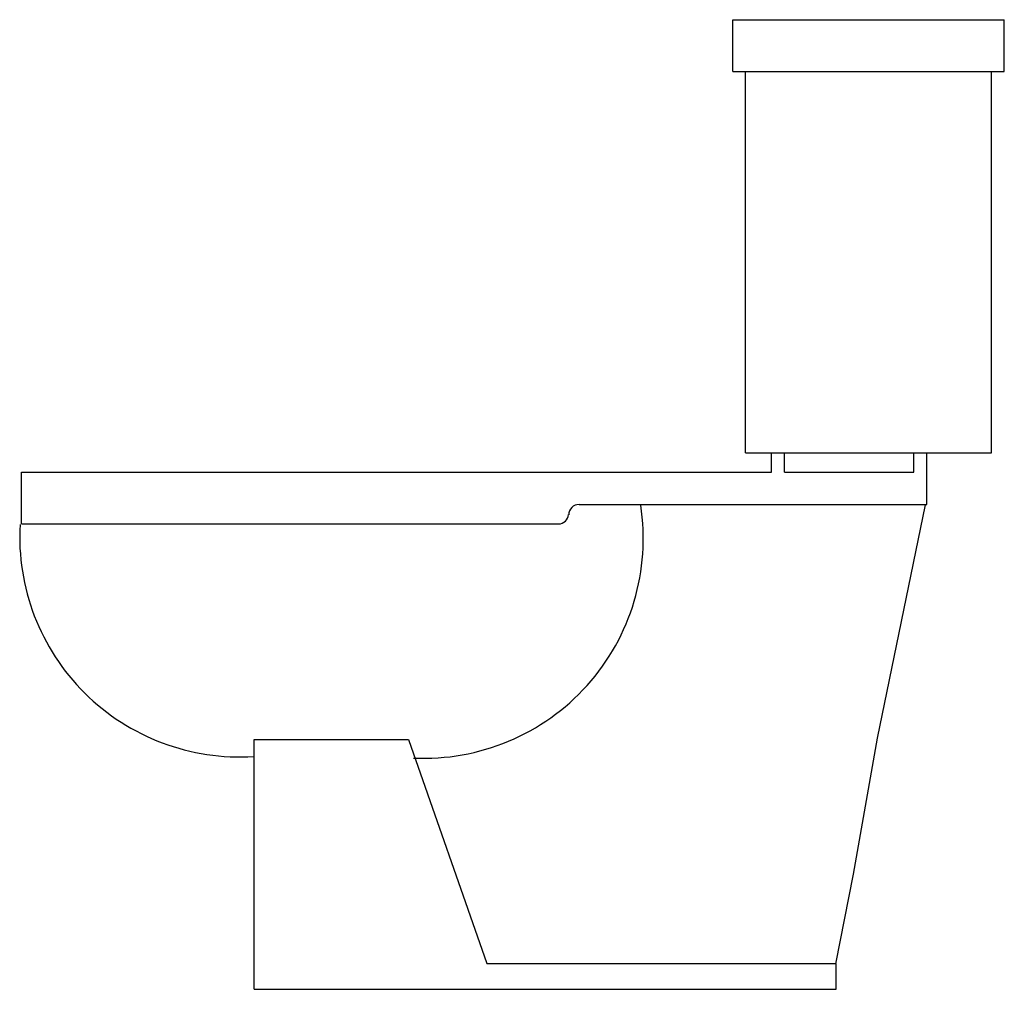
# Model space of a CAD drawing. Extents: x 8.102 to 8.863, y 12.267 to 13.017.
import ezdxf

# ---------------------------------------------------------------- set-up
doc = ezdxf.new("R2010")
doc.units = 0
doc.header["$MEASUREMENT"] = 0
doc.layers.add('035', color=2, linetype='CONTINUOUS')

msp = doc.modelspace()

# ---------------------------------------------------------------- linework, layer by layer
at = {"layer": '035', "color": 2}
for p, q in [((8.65306, 13.01705), (8.86306, 13.01705)), ((8.65306, 12.97705), (8.86306, 12.97705)), ((8.66306, 12.68205), (8.85306, 12.68205)), ((8.10306, 12.66705), (8.68306, 12.66705)), ((8.69306, 12.66705), (8.79306, 12.66705)), ((8.53431, 12.64205), (8.80306, 12.64205)), ((8.10306, 12.62705), (8.51828, 12.62705)), ((8.46289, 12.28705), (8.73306, 12.28705)), ((8.28306, 12.26705), (8.73306, 12.26705))]:
    msp.add_line(p, q, dxfattribs=at)
at = {"layer": '035', "color": 2, "linetype": 'Continuous'}
for p, q in [((8.65306, 12.97705), (8.65306, 13.01705)), ((8.86306, 12.97705), (8.86306, 13.01705)), ((8.66306, 12.68205), (8.66306, 12.97705)), ((8.85306, 12.68205), (8.85306, 12.97705)), ((8.68306, 12.66705), (8.68306, 12.68205)), ((8.69306, 12.66705), (8.69306, 12.68205)), ((8.79306, 12.66705), (8.79306, 12.68205)), ((8.80306, 12.64205), (8.80306, 12.68205)), ((8.10306, 12.62705), (8.10306, 12.66705)), ((8.76502, 12.46122), (8.80213, 12.64192)), ((8.28306, 12.46025), (8.4023, 12.46025)), ((8.28306, 12.26705), (8.28306, 12.46025)), ((8.4023, 12.46025), (8.46289, 12.28705)), ((8.74646, 12.35602), (8.76502, 12.46122)), ((8.73286, 12.28671), (8.74646, 12.35602)), ((8.73306, 12.26705), (8.73306, 12.28705))]:
    msp.add_line(p, q, dxfattribs=at)
for centre, radius, start, end in [((8.41417, 12.61551), 0.16975, 267.3406, 8.83156), ((8.53426, 12.63405), 0.008, 89.99973, 179.99953), ((8.51826, 12.63505), 0.008, 270.41279, 355.15023), ((8.27199, 12.61697), 0.1702, 176.79035, 273.57931)]:
    msp.add_arc(centre, radius, start, end, dxfattribs=at)

doc.saveas('drawing.dxf')
